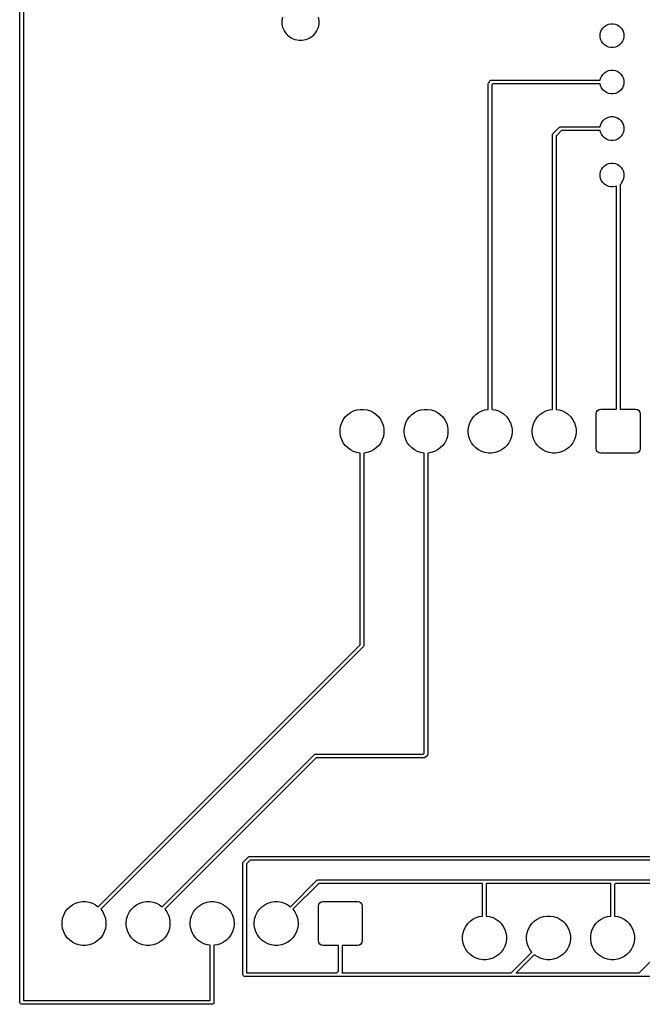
# Model space of a CAD drawing. Extents: x 44 to 138, y -169 to -31.
# Tile 1 of 10: x 64 to 98, y -169 to -115. Entities that reach past the tile are written whole.
import ezdxf

# ---------------------------------------------------------------- set-up
doc = ezdxf.new("R2010")
doc.units = 0
doc.layers.add('BLACK', color=7, linetype='CONTINUOUS')

msp = doc.modelspace()

# ---------------------------------------------------------------- linework, layer by layer
at = {"layer": 'BLACK', "linetype": 'CONTINUOUS'}
for p, q in [((64.274, -168.628), (64.274, -97)), ((64.474, -97.041421), (64.474, -168.528)), ((78.618815, -114.973983), (78.65706, -114.781715)), ((78.618815, -115.170017), (78.618815, -114.973983)), ((80.57094, -114.781715), (80.609185, -114.973983)), ((80.609185, -114.973983), (80.609185, -115.170017)), ((78.65706, -115.362285), (78.618815, -115.170017)), ((78.732079, -115.543397), (78.65706, -115.362285)), ((78.84099, -115.706393), (78.732079, -115.543397)), ((80.495921, -115.543397), (80.38701, -115.706393)), ((80.57094, -115.362285), (80.495921, -115.543397)), ((80.609185, -115.170017), (80.57094, -115.362285)), ((95.981149, -115.731897), (96.006161, -115.606154)), ((96.006161, -115.606154), (96.055223, -115.487707)), ((96.055223, -115.487707), (96.126451, -115.381107)), ((96.126451, -115.381107), (96.217107, -115.290451)), ((96.217107, -115.290451), (96.323707, -115.219223)), ((96.323707, -115.219223), (96.442154, -115.170161)), ((96.442154, -115.170161), (96.567897, -115.145149)), ((96.567897, -115.145149), (96.696103, -115.145149)), ((96.696103, -115.145149), (96.821846, -115.170161)), ((96.821846, -115.170161), (96.940293, -115.219223)), ((96.940293, -115.219223), (97.046893, -115.290451)), ((97.046893, -115.290451), (97.137549, -115.381107)), ((97.137549, -115.381107), (97.208777, -115.487707)), ((97.208777, -115.487707), (97.257839, -115.606154)), ((97.257839, -115.606154), (97.282851, -115.731897)), ((78.979607, -115.84501), (78.84099, -115.706393)), ((79.142603, -115.953921), (78.979607, -115.84501)), ((79.323715, -116.02894), (79.142603, -115.953921)), ((79.515983, -116.067185), (79.323715, -116.02894)), ((79.712017, -116.067185), (79.515983, -116.067185)), ((79.904285, -116.02894), (79.712017, -116.067185)), ((80.085397, -115.953921), (79.904285, -116.02894)), ((80.248393, -115.84501), (80.085397, -115.953921)), ((80.38701, -115.706393), (80.248393, -115.84501)), ((95.981149, -115.860103), (95.981149, -115.731897)), ((96.006161, -115.985846), (95.981149, -115.860103)), ((96.055223, -116.104293), (96.006161, -115.985846)), ((96.126451, -116.210893), (96.055223, -116.104293)), ((97.208777, -116.104293), (97.137549, -116.210893)), ((97.257839, -115.985846), (97.208777, -116.104293)), ((97.282851, -115.860103), (97.257839, -115.985846)), ((97.282851, -115.731897), (97.282851, -115.860103)), ((96.217107, -116.301549), (96.126451, -116.210893)), ((96.323707, -116.372777), (96.217107, -116.301549)), ((96.442154, -116.421839), (96.323707, -116.372777)), ((96.567897, -116.446851), (96.442154, -116.421839)), ((96.696103, -116.446851), (96.567897, -116.446851)), ((96.821846, -116.421839), (96.696103, -116.446851)), ((96.940293, -116.372777), (96.821846, -116.421839)), ((97.046893, -116.301549), (96.940293, -116.372777)), ((97.137549, -116.210893), (97.046893, -116.301549)), ((96.217107, -117.830451), (96.323707, -117.759223)), ((96.323707, -117.759223), (96.442154, -117.710161)), ((96.442154, -117.710161), (96.567897, -117.685149)), ((96.567897, -117.685149), (96.696103, -117.685149)), ((96.696103, -117.685149), (96.821846, -117.710161)), ((96.821846, -117.710161), (96.940293, -117.759223)), ((96.940293, -117.759223), (97.046893, -117.830451)), ((89.901289, -118.373289), (89.929921, -118.344657)), ((89.929921, -118.316491), (89.944853, -118.280443)), ((89.929921, -118.344657), (89.929921, -118.316491)), ((89.944853, -118.280443), (89.972443, -118.252853)), ((89.972443, -118.252853), (90.008491, -118.237921)), ((90.008491, -118.237921), (90.028, -118.236)), ((90.028, -118.236), (95.988289, -118.236)), ((95.988289, -118.236), (96.006161, -118.146154)), ((96.006161, -118.146154), (96.055223, -118.027707)), ((96.055223, -118.027707), (96.126451, -117.921107)), ((96.126451, -117.921107), (96.217107, -117.830451)), ((97.046893, -117.830451), (97.137549, -117.921107)), ((97.137549, -117.921107), (97.208777, -118.027707)), ((97.208777, -118.027707), (97.257839, -118.146154)), ((97.257839, -118.146154), (97.282851, -118.271897)), ((97.282851, -118.271897), (97.282851, -118.400103)), ((89.872, -118.444), (89.873921, -118.424491)), ((89.872, -136.218625), (89.872, -118.444)), ((89.873921, -118.424491), (89.888853, -118.388443)), ((89.888853, -118.388443), (89.901289, -118.373289)), ((90.121421, -118.436), (90.072, -118.485421)), ((90.072, -118.485421), (90.072, -136.218625)), ((95.988289, -118.436), (90.121421, -118.436)), ((96.006161, -118.525846), (95.988289, -118.436)), ((96.055223, -118.644293), (96.006161, -118.525846)), ((96.126451, -118.750893), (96.055223, -118.644293)), ((96.217107, -118.841549), (96.126451, -118.750893)), ((96.323707, -118.912777), (96.217107, -118.841549)), ((97.046893, -118.841549), (96.940293, -118.912777)), ((97.137549, -118.750893), (97.046893, -118.841549)), ((97.208777, -118.644293), (97.137549, -118.750893)), ((97.257839, -118.525846), (97.208777, -118.644293)), ((97.282851, -118.400103), (97.257839, -118.525846)), ((96.442154, -118.961839), (96.323707, -118.912777)), ((96.567897, -118.986851), (96.442154, -118.961839)), ((96.696103, -118.986851), (96.567897, -118.986851)), ((96.821846, -118.961839), (96.696103, -118.986851)), ((96.940293, -118.912777), (96.821846, -118.961839)), ((96.055223, -120.567707), (96.126451, -120.461107)), ((96.126451, -120.461107), (96.217107, -120.370451)), ((96.217107, -120.370451), (96.323707, -120.299223)), ((96.323707, -120.299223), (96.442154, -120.250161)), ((96.442154, -120.250161), (96.567897, -120.225149)), ((96.567897, -120.225149), (96.696103, -120.225149)), ((96.696103, -120.225149), (96.821846, -120.250161)), ((96.821846, -120.250161), (96.940293, -120.299223)), ((96.940293, -120.299223), (97.046893, -120.370451)), ((97.046893, -120.370451), (97.137549, -120.461107)), ((97.137549, -120.461107), (97.208777, -120.567707)), ((93.401289, -121.171289), (93.767289, -120.805289)), ((93.879422, -120.976), (93.572, -121.283422)), ((93.767289, -120.805289), (93.782443, -120.792853)), ((93.782443, -120.792853), (93.818491, -120.777921)), ((93.818491, -120.777921), (93.838, -120.776)), ((93.838, -120.776), (95.988289, -120.776)), ((95.988289, -120.976), (93.879422, -120.976)), ((95.988289, -120.776), (96.006161, -120.686154)), ((96.006161, -121.065846), (95.988289, -120.976)), ((96.006161, -120.686154), (96.055223, -120.567707)), ((97.208777, -120.567707), (97.257839, -120.686154)), ((97.257839, -120.686154), (97.282851, -120.811897)), ((97.282851, -120.940103), (97.257839, -121.065846)), ((97.282851, -120.811897), (97.282851, -120.940103)), ((93.372, -121.242), (93.373921, -121.222491)), ((93.372, -136.218625), (93.372, -121.242)), ((93.373921, -121.222491), (93.388853, -121.186443)), ((93.388853, -121.186443), (93.401289, -121.171289)), ((93.572, -121.283422), (93.572, -136.218625)), ((96.055223, -121.184293), (96.006161, -121.065846)), ((96.126451, -121.290893), (96.055223, -121.184293)), ((96.217107, -121.381549), (96.126451, -121.290893)), ((96.323707, -121.452777), (96.217107, -121.381549)), ((96.442154, -121.501839), (96.323707, -121.452777)), ((96.567897, -121.526851), (96.442154, -121.501839)), ((96.696103, -121.526851), (96.567897, -121.526851)), ((96.821846, -121.501839), (96.696103, -121.526851)), ((96.940293, -121.452777), (96.821846, -121.501839)), ((97.046893, -121.381549), (96.940293, -121.452777)), ((97.137549, -121.290893), (97.046893, -121.381549)), ((97.208777, -121.184293), (97.137549, -121.290893)), ((97.257839, -121.065846), (97.208777, -121.184293)), ((96.006161, -123.226154), (96.055223, -123.107707)), ((96.055223, -123.107707), (96.126451, -123.001107)), ((96.126451, -123.001107), (96.217107, -122.910451)), ((96.217107, -122.910451), (96.323707, -122.839223)), ((96.323707, -122.839223), (96.442154, -122.790161)), ((96.442154, -122.790161), (96.567897, -122.765149)), ((96.567897, -122.765149), (96.696103, -122.765149)), ((96.696103, -122.765149), (96.821846, -122.790161)), ((96.821846, -122.790161), (96.940293, -122.839223)), ((96.940293, -122.839223), (97.046893, -122.910451)), ((97.046893, -122.910451), (97.137549, -123.001107)), ((97.137549, -123.001107), (97.208777, -123.107707)), ((97.208777, -123.107707), (97.257839, -123.226154)), ((95.981149, -123.351897), (96.006161, -123.226154)), ((95.981149, -123.480103), (95.981149, -123.351897)), ((96.006161, -123.605846), (95.981149, -123.480103)), ((96.055223, -123.724293), (96.006161, -123.605846)), ((96.126451, -123.830893), (96.055223, -123.724293)), ((97.208777, -123.724293), (97.149689, -123.812723)), ((97.257839, -123.605846), (97.208777, -123.724293)), ((97.257839, -123.226154), (97.282851, -123.351897)), ((97.282851, -123.480103), (97.257839, -123.605846)), ((97.282851, -123.351897), (97.282851, -123.480103)), ((96.217107, -123.921549), (96.126451, -123.830893)), ((96.323707, -123.992777), (96.217107, -123.921549)), ((96.442154, -124.041839), (96.323707, -123.992777)), ((96.567897, -124.066851), (96.442154, -124.041839)), ((96.696103, -124.066851), (96.567897, -124.066851)), ((96.821846, -124.041839), (96.696103, -124.066851)), ((96.872, -124.021064), (96.821846, -124.041839)), ((96.872, -136.214), (96.872, -124.021064)), ((97.073509, -123.936078), (97.072, -123.936078)), ((97.072, -123.936078), (97.072, -136.214)), ((97.109557, -123.921147), (97.073509, -123.936078)), ((97.137147, -123.893557), (97.109557, -123.921147)), ((97.152078, -123.857509), (97.137147, -123.893557)), ((97.149689, -123.812723), (97.152078, -123.818491)), ((97.152078, -123.818491), (97.152078, -123.857509)), ((81.948832, -136.787002), (82.059513, -136.634662)), ((82.059513, -136.634662), (82.192662, -136.501513)), ((82.192662, -136.501513), (82.345002, -136.390832)), ((82.345002, -136.390832), (82.51278, -136.305345)), ((82.51278, -136.305345), (82.691866, -136.247156)), ((82.691866, -136.247156), (82.877849, -136.217699)), ((82.877849, -136.217699), (83.066151, -136.217699)), ((83.066151, -136.217699), (83.252134, -136.247156)), ((83.252134, -136.247156), (83.43122, -136.305345)), ((83.43122, -136.305345), (83.598998, -136.390832)), ((83.598998, -136.390832), (83.751338, -136.501513)), ((83.751338, -136.501513), (83.884487, -136.634662)), ((83.884487, -136.634662), (83.995168, -136.787002)), ((85.448832, -136.787002), (85.559513, -136.634662)), ((85.559513, -136.634662), (85.692662, -136.501513)), ((85.692662, -136.501513), (85.845002, -136.390832)), ((85.845002, -136.390832), (86.01278, -136.305345)), ((86.01278, -136.305345), (86.191866, -136.247156)), ((86.191866, -136.247156), (86.377849, -136.217699)), ((86.377849, -136.217699), (86.566151, -136.217699)), ((86.566151, -136.217699), (86.752134, -136.247156)), ((86.752134, -136.247156), (86.93122, -136.305345)), ((86.93122, -136.305345), (87.098998, -136.390832)), ((87.098998, -136.390832), (87.251338, -136.501513)), ((87.251338, -136.501513), (87.384487, -136.634662)), ((87.384487, -136.634662), (87.495168, -136.787002)), ((88.948832, -136.787002), (89.059513, -136.634662)), ((89.059513, -136.634662), (89.192662, -136.501513)), ((89.192662, -136.501513), (89.345002, -136.390832)), ((89.345002, -136.390832), (89.51278, -136.305345)), ((89.51278, -136.305345), (89.691866, -136.247156)), ((89.691866, -136.247156), (89.872, -136.218625)), ((90.072, -136.218625), (90.252134, -136.247156)), ((90.252134, -136.247156), (90.43122, -136.305345)), ((90.43122, -136.305345), (90.598998, -136.390832)), ((90.598998, -136.390832), (90.751338, -136.501513)), ((90.751338, -136.501513), (90.884487, -136.634662)), ((90.884487, -136.634662), (90.995168, -136.787002)), ((92.448832, -136.787002), (92.559513, -136.634662)), ((92.559513, -136.634662), (92.692662, -136.501513)), ((92.692662, -136.501513), (92.845002, -136.390832)), ((92.845002, -136.390832), (93.01278, -136.305345)), ((93.01278, -136.305345), (93.191866, -136.247156)), ((93.191866, -136.247156), (93.372, -136.218625)), ((93.572, -136.218625), (93.752134, -136.247156)), ((93.752134, -136.247156), (93.93122, -136.305345)), ((93.93122, -136.305345), (94.098998, -136.390832)), ((94.098998, -136.390832), (94.251338, -136.501513)), ((94.251338, -136.501513), (94.384487, -136.634662)), ((94.384487, -136.634662), (94.495168, -136.787002)), ((95.772, -136.464001), (95.79103, -136.36833)), ((95.772001, -138.363998), (95.772, -136.464001)), ((95.79103, -136.36833), (95.845224, -136.287224)), ((95.845224, -136.287224), (95.92633, -136.23303)), ((95.92633, -136.23303), (96.022002, -136.214001)), ((96.022002, -136.214001), (96.872, -136.214)), ((97.072, -136.214), (97.921999, -136.214)), ((97.921999, -136.214), (98.01767, -136.23303)), ((98.01767, -136.23303), (98.098776, -136.287224)), ((98.098776, -136.287224), (98.15297, -136.36833)), ((98.15297, -136.36833), (98.171999, -136.464002)), ((98.171999, -136.464002), (98.172, -138.363999)), ((81.775699, -137.319849), (81.805156, -137.133866)), ((81.805156, -137.133866), (81.863345, -136.95478)), ((81.863345, -136.95478), (81.948832, -136.787002)), ((83.995168, -136.787002), (84.080655, -136.95478)), ((84.080655, -136.95478), (84.138844, -137.133866)), ((84.138844, -137.133866), (84.168301, -137.319849)), ((85.275699, -137.319849), (85.305156, -137.133866)), ((85.305156, -137.133866), (85.363345, -136.95478)), ((85.363345, -136.95478), (85.448832, -136.787002)), ((87.495168, -136.787002), (87.580655, -136.95478)), ((87.580655, -136.95478), (87.638844, -137.133866)), ((87.638844, -137.133866), (87.668301, -137.319849)), ((88.775699, -137.319849), (88.805156, -137.133866)), ((88.805156, -137.133866), (88.863345, -136.95478)), ((88.863345, -136.95478), (88.948832, -136.787002)), ((90.995168, -136.787002), (91.080655, -136.95478)), ((91.080655, -136.95478), (91.138844, -137.133866)), ((91.138844, -137.133866), (91.168301, -137.319849)), ((92.275699, -137.319849), (92.305156, -137.133866)), ((92.305156, -137.133866), (92.363345, -136.95478)), ((92.363345, -136.95478), (92.448832, -136.787002)), ((94.495168, -136.787002), (94.580655, -136.95478)), ((94.580655, -136.95478), (94.638844, -137.133866)), ((94.638844, -137.133866), (94.668301, -137.319849)), ((81.775699, -137.508151), (81.775699, -137.319849)), ((81.805156, -137.694134), (81.775699, -137.508151)), ((81.863345, -137.87322), (81.805156, -137.694134)), ((84.138844, -137.694134), (84.080655, -137.87322)), ((84.168301, -137.508151), (84.138844, -137.694134)), ((84.168301, -137.319849), (84.168301, -137.508151)), ((85.275699, -137.508151), (85.275699, -137.319849)), ((85.305156, -137.694134), (85.275699, -137.508151)), ((85.363345, -137.87322), (85.305156, -137.694134)), ((87.638844, -137.694134), (87.580655, -137.87322)), ((87.668301, -137.508151), (87.638844, -137.694134)), ((87.668301, -137.319849), (87.668301, -137.508151)), ((88.775699, -137.508151), (88.775699, -137.319849)), ((88.805156, -137.694134), (88.775699, -137.508151)), ((88.863345, -137.87322), (88.805156, -137.694134)), ((91.138844, -137.694134), (91.080655, -137.87322)), ((91.168301, -137.508151), (91.138844, -137.694134)), ((91.168301, -137.319849), (91.168301, -137.508151)), ((92.275699, -137.508151), (92.275699, -137.319849)), ((92.305156, -137.694134), (92.275699, -137.508151)), ((92.363345, -137.87322), (92.305156, -137.694134)), ((94.638844, -137.694134), (94.580655, -137.87322)), ((94.668301, -137.508151), (94.638844, -137.694134)), ((94.668301, -137.319849), (94.668301, -137.508151)), ((81.948832, -138.040998), (81.863345, -137.87322)), ((82.059513, -138.193338), (81.948832, -138.040998)), ((82.192662, -138.326487), (82.059513, -138.193338)), ((83.884487, -138.193338), (83.751338, -138.326487)), ((83.995168, -138.040998), (83.884487, -138.193338)), ((84.080655, -137.87322), (83.995168, -138.040998)), ((85.448832, -138.040998), (85.363345, -137.87322)), ((85.559513, -138.193338), (85.448832, -138.040998)), ((85.692662, -138.326487), (85.559513, -138.193338)), ((87.384487, -138.193338), (87.251338, -138.326487)), ((87.495168, -138.040998), (87.384487, -138.193338)), ((87.580655, -137.87322), (87.495168, -138.040998)), ((88.948832, -138.040998), (88.863345, -137.87322)), ((89.059513, -138.193338), (88.948832, -138.040998)), ((89.192662, -138.326487), (89.059513, -138.193338)), ((90.884487, -138.193338), (90.751338, -138.326487)), ((90.995168, -138.040998), (90.884487, -138.193338)), ((91.080655, -137.87322), (90.995168, -138.040998)), ((92.448832, -138.040998), (92.363345, -137.87322)), ((92.559513, -138.193338), (92.448832, -138.040998)), ((92.692662, -138.326487), (92.559513, -138.193338)), ((94.384487, -138.193338), (94.251338, -138.326487)), ((94.495168, -138.040998), (94.384487, -138.193338)), ((94.580655, -137.87322), (94.495168, -138.040998)), ((82.345002, -138.437168), (82.192662, -138.326487)), ((82.51278, -138.522655), (82.345002, -138.437168)), ((82.691866, -138.580844), (82.51278, -138.522655)), ((82.872, -138.609374), (82.691866, -138.580844)), ((82.872, -149.084578), (82.872, -138.609374)), ((83.252134, -138.580844), (83.072, -138.609374)), ((83.072, -138.609374), (83.072, -149.126)), ((83.43122, -138.522655), (83.252134, -138.580844)), ((83.598998, -138.437168), (83.43122, -138.522655)), ((83.751338, -138.326487), (83.598998, -138.437168)), ((85.845002, -138.437168), (85.692662, -138.326487)), ((86.01278, -138.522655), (85.845002, -138.437168)), ((86.191866, -138.580844), (86.01278, -138.522655)), ((86.372, -138.609374), (86.191866, -138.580844)), ((86.372, -155.012578), (86.372, -138.609374)), ((86.752134, -138.580844), (86.572, -138.609374)), ((86.572, -138.609374), (86.572, -155.054)), ((86.93122, -138.522655), (86.752134, -138.580844)), ((87.098998, -138.437168), (86.93122, -138.522655)), ((87.251338, -138.326487), (87.098998, -138.437168)), ((89.345002, -138.437168), (89.192662, -138.326487)), ((89.51278, -138.522655), (89.345002, -138.437168)), ((89.691866, -138.580844), (89.51278, -138.522655)), ((89.877849, -138.610301), (89.691866, -138.580844)), ((90.066151, -138.610301), (89.877849, -138.610301)), ((90.252134, -138.580844), (90.066151, -138.610301)), ((90.43122, -138.522655), (90.252134, -138.580844)), ((90.598998, -138.437168), (90.43122, -138.522655)), ((90.751338, -138.326487), (90.598998, -138.437168)), ((92.845002, -138.437168), (92.692662, -138.326487)), ((93.01278, -138.522655), (92.845002, -138.437168)), ((93.191866, -138.580844), (93.01278, -138.522655)), ((93.377849, -138.610301), (93.191866, -138.580844)), ((93.566151, -138.610301), (93.377849, -138.610301)), ((93.752134, -138.580844), (93.566151, -138.610301)), ((93.93122, -138.522655), (93.752134, -138.580844)), ((94.098998, -138.437168), (93.93122, -138.522655)), ((94.251338, -138.326487), (94.098998, -138.437168)), ((95.79103, -138.45967), (95.772001, -138.363998)), ((95.845224, -138.540776), (95.79103, -138.45967)), ((95.92633, -138.59497), (95.845224, -138.540776)), ((96.022001, -138.614), (95.92633, -138.59497)), ((97.921998, -138.613999), (96.022001, -138.614)), ((98.01767, -138.59497), (97.921998, -138.613999)), ((98.098776, -138.540776), (98.01767, -138.59497)), ((98.15297, -138.45967), (98.098776, -138.540776)), ((98.172, -138.363999), (98.15297, -138.45967)), ((68.562546, -163.394031), (82.872, -149.084578)), ((83.042711, -149.19671), (68.703968, -163.535453)), ((83.055147, -149.181557), (83.042711, -149.19671)), ((83.070079, -149.145509), (83.055147, -149.181557)), ((83.072, -149.126), (83.070079, -149.145509)), ((72.062546, -163.394031), (80.361289, -155.095289)), ((80.473422, -155.266), (72.203968, -163.535453)), ((80.361289, -155.095289), (80.376443, -155.082853)), ((80.376443, -155.082853), (80.412491, -155.067921)), ((80.412491, -155.067921), (80.432, -155.066)), ((80.432, -155.066), (86.318578, -155.066)), ((86.36, -155.266), (80.473422, -155.266)), ((86.318578, -155.066), (86.372, -155.012578)), ((86.379509, -155.264079), (86.36, -155.266)), ((86.415557, -155.249147), (86.379509, -155.264079)), ((86.430711, -155.236711), (86.415557, -155.249147)), ((86.542711, -155.124711), (86.430711, -155.236711)), ((86.555147, -155.109557), (86.542711, -155.124711)), ((86.570079, -155.073509), (86.555147, -155.109557)), ((86.572, -155.054), (86.570079, -155.073509)), ((76.495289, -160.937289), (76.749289, -160.683289)), ((76.861422, -160.854), (76.666, -161.049422)), ((76.749289, -160.683289), (76.764442, -160.670853)), ((76.764442, -160.670853), (76.775, -160.666479)), ((76.775, -160.666479), (76.800491, -160.655921)), ((76.800491, -160.655921), (76.82, -160.654)), ((76.82, -160.654), (120.720578, -160.654)), ((120.762, -160.854), (76.861422, -160.854)), ((76.466, -161.008), (76.467921, -160.988491)), ((76.466, -167.104), (76.466, -161.008)), ((76.467921, -160.988491), (76.482853, -160.952443)), ((76.482853, -160.952443), (76.495289, -160.937289)), ((76.666, -161.049422), (76.666, -167.004)), ((80.503289, -161.953289), (80.518442, -161.940853)), ((80.518442, -161.940853), (80.529, -161.936479)), ((80.529, -161.936479), (80.554491, -161.925921)), ((80.554491, -161.925921), (80.574, -161.924)), ((80.574, -161.924), (89.662, -161.924)), ((89.662, -161.924), (96.774, -161.924)), ((96.774, -161.924), (103.632, -161.924)), ((79.062546, -163.394031), (80.503289, -161.953289)), ((80.615422, -162.124), (79.203968, -163.535453)), ((89.562, -162.124), (80.615422, -162.124)), ((89.562, -163.904625), (89.562, -162.124)), ((96.563182, -162.124), (89.762, -162.124)), ((89.762, -162.124), (89.762, -163.904625)), ((96.562, -162.136), (96.563182, -162.124)), ((96.562, -163.904625), (96.562, -162.136)), ((96.815422, -162.124), (96.762, -162.177422)), ((96.762, -162.177422), (96.762, -163.904625)), ((103.562, -162.124), (96.815422, -162.124)), ((66.764832, -163.683002), (66.875513, -163.530662)), ((66.875513, -163.530662), (67.008662, -163.397513)), ((67.008662, -163.397513), (67.161002, -163.286832)), ((67.161002, -163.286832), (67.32878, -163.201345)), ((67.32878, -163.201345), (67.507866, -163.143156)), ((67.507866, -163.143156), (67.693849, -163.113699)), ((67.693849, -163.113699), (67.882151, -163.113699)), ((67.882151, -163.113699), (68.068134, -163.143156)), ((68.068134, -163.143156), (68.24722, -163.201345)), ((68.24722, -163.201345), (68.414998, -163.286832)), ((68.414998, -163.286832), (68.562546, -163.394031)), ((68.703968, -163.535453), (68.811168, -163.683002)), ((70.264832, -163.683002), (70.375513, -163.530662)), ((70.375513, -163.530662), (70.508662, -163.397513)), ((70.508662, -163.397513), (70.661002, -163.286832)), ((70.661002, -163.286832), (70.82878, -163.201345)), ((70.82878, -163.201345), (71.007866, -163.143156)), ((71.007866, -163.143156), (71.193849, -163.113699)), ((71.193849, -163.113699), (71.382151, -163.113699)), ((71.382151, -163.113699), (71.568134, -163.143156)), ((71.568134, -163.143156), (71.74722, -163.201345)), ((71.74722, -163.201345), (71.914998, -163.286832)), ((71.914998, -163.286832), (72.062546, -163.394031)), ((72.203968, -163.535453), (72.311168, -163.683002)), ((73.764832, -163.683002), (73.875513, -163.530662)), ((73.875513, -163.530662), (74.008662, -163.397513)), ((74.008662, -163.397513), (74.161002, -163.286832)), ((74.161002, -163.286832), (74.32878, -163.201345)), ((74.32878, -163.201345), (74.507866, -163.143156)), ((74.507866, -163.143156), (74.693849, -163.113699)), ((74.693849, -163.113699), (74.882151, -163.113699)), ((74.882151, -163.113699), (75.068134, -163.143156)), ((75.068134, -163.143156), (75.24722, -163.201345)), ((75.24722, -163.201345), (75.414998, -163.286832)), ((75.414998, -163.286832), (75.567338, -163.397513)), ((75.567338, -163.397513), (75.700487, -163.530662)), ((75.700487, -163.530662), (75.811168, -163.683002)), ((77.264832, -163.683002), (77.375513, -163.530662)), ((77.375513, -163.530662), (77.508662, -163.397513)), ((77.508662, -163.397513), (77.661002, -163.286832)), ((77.661002, -163.286832), (77.82878, -163.201345)), ((77.82878, -163.201345), (78.007866, -163.143156)), ((78.007866, -163.143156), (78.193849, -163.113699)), ((78.193849, -163.113699), (78.382151, -163.113699)), ((78.382151, -163.113699), (78.568134, -163.143156)), ((78.568134, -163.143156), (78.74722, -163.201345)), ((78.74722, -163.201345), (78.914998, -163.286832)), ((78.914998, -163.286832), (79.062546, -163.394031)), ((79.203968, -163.535453), (79.311168, -163.683002)), ((80.588, -163.360001), (80.60703, -163.26433)), ((80.588001, -165.259998), (80.588, -163.360001)), ((80.60703, -163.26433), (80.661224, -163.183224)), ((80.661224, -163.183224), (80.74233, -163.12903)), ((80.74233, -163.12903), (80.838002, -163.110001)), ((80.838002, -163.110001), (82.737999, -163.11)), ((82.737999, -163.11), (82.83367, -163.12903)), ((82.83367, -163.12903), (82.914776, -163.183224)), ((82.914776, -163.183224), (82.96897, -163.26433)), ((82.96897, -163.26433), (82.987999, -163.360002)), ((82.987999, -163.360002), (82.988, -165.259999)), ((66.591699, -164.215849), (66.621156, -164.029866)), ((66.621156, -164.029866), (66.679345, -163.85078)), ((66.679345, -163.85078), (66.764832, -163.683002)), ((68.811168, -163.683002), (68.896655, -163.85078)), ((68.896655, -163.85078), (68.954844, -164.029866)), ((68.954844, -164.029866), (68.984301, -164.215849)), ((70.091699, -164.215849), (70.121156, -164.029866)), ((70.121156, -164.029866), (70.179345, -163.85078)), ((70.179345, -163.85078), (70.264832, -163.683002)), ((72.311168, -163.683002), (72.396655, -163.85078)), ((72.396655, -163.85078), (72.454844, -164.029866)), ((72.454844, -164.029866), (72.484301, -164.215849)), ((73.591699, -164.215849), (73.621156, -164.029866)), ((73.621156, -164.029866), (73.679345, -163.85078)), ((73.679345, -163.85078), (73.764832, -163.683002)), ((75.811168, -163.683002), (75.896655, -163.85078)), ((75.896655, -163.85078), (75.954844, -164.029866)), ((75.954844, -164.029866), (75.984301, -164.215849)), ((77.091699, -164.215849), (77.121156, -164.029866)), ((77.121156, -164.029866), (77.179345, -163.85078)), ((77.179345, -163.85078), (77.264832, -163.683002)), ((79.311168, -163.683002), (79.396655, -163.85078)), ((79.396655, -163.85078), (79.454844, -164.029866)), ((79.454844, -164.029866), (79.484301, -164.215849)), ((88.882662, -164.187513), (89.035002, -164.076832)), ((89.035002, -164.076832), (89.20278, -163.991345)), ((89.20278, -163.991345), (89.381866, -163.933156)), ((89.381866, -163.933156), (89.562, -163.904625)), ((89.762, -163.904625), (89.942134, -163.933156)), ((89.942134, -163.933156), (90.12122, -163.991345)), ((90.12122, -163.991345), (90.288998, -164.076832)), ((90.288998, -164.076832), (90.441338, -164.187513)), ((92.382662, -164.187513), (92.535002, -164.076832)), ((92.535002, -164.076832), (92.70278, -163.991345)), ((92.70278, -163.991345), (92.881866, -163.933156)), ((92.881866, -163.933156), (93.067849, -163.903699)), ((93.067849, -163.903699), (93.256151, -163.903699)), ((93.256151, -163.903699), (93.442134, -163.933156)), ((93.442134, -163.933156), (93.62122, -163.991345)), ((93.62122, -163.991345), (93.788998, -164.076832)), ((93.788998, -164.076832), (93.941338, -164.187513)), ((95.882662, -164.187513), (96.035002, -164.076832)), ((96.035002, -164.076832), (96.20278, -163.991345)), ((96.20278, -163.991345), (96.381866, -163.933156)), ((96.381866, -163.933156), (96.562, -163.904625)), ((96.762, -163.904625), (96.942134, -163.933156)), ((96.942134, -163.933156), (97.12122, -163.991345)), ((97.12122, -163.991345), (97.288998, -164.076832)), ((97.288998, -164.076832), (97.441338, -164.187513)), ((66.591699, -164.404151), (66.591699, -164.215849)), ((66.621156, -164.590134), (66.591699, -164.404151)), ((66.679345, -164.76922), (66.621156, -164.590134)), ((68.954844, -164.590134), (68.896655, -164.76922)), ((68.984301, -164.404151), (68.954844, -164.590134)), ((68.984301, -164.215849), (68.984301, -164.404151)), ((70.091699, -164.404151), (70.091699, -164.215849)), ((70.121156, -164.590134), (70.091699, -164.404151)), ((70.179345, -164.76922), (70.121156, -164.590134)), ((72.454844, -164.590134), (72.396655, -164.76922)), ((72.484301, -164.404151), (72.454844, -164.590134)), ((72.484301, -164.215849), (72.484301, -164.404151)), ((73.591699, -164.404151), (73.591699, -164.215849)), ((73.621156, -164.590134), (73.591699, -164.404151)), ((73.679345, -164.76922), (73.621156, -164.590134)), ((75.954844, -164.590134), (75.896655, -164.76922)), ((75.984301, -164.404151), (75.954844, -164.590134)), ((75.984301, -164.215849), (75.984301, -164.404151)), ((77.091699, -164.404151), (77.091699, -164.215849)), ((77.121156, -164.590134), (77.091699, -164.404151)), ((77.179345, -164.76922), (77.121156, -164.590134)), ((79.454844, -164.590134), (79.396655, -164.76922)), ((79.484301, -164.404151), (79.454844, -164.590134)), ((79.484301, -164.215849), (79.484301, -164.404151)), ((88.553345, -164.64078), (88.638832, -164.473002)), ((88.638832, -164.473002), (88.749513, -164.320662)), ((88.749513, -164.320662), (88.882662, -164.187513)), ((90.441338, -164.187513), (90.574487, -164.320662)), ((90.574487, -164.320662), (90.685168, -164.473002)), ((90.685168, -164.473002), (90.770655, -164.64078)), ((92.053345, -164.64078), (92.138832, -164.473002)), ((92.138832, -164.473002), (92.249513, -164.320662)), ((92.249513, -164.320662), (92.382662, -164.187513)), ((93.941338, -164.187513), (94.074487, -164.320662)), ((94.074487, -164.320662), (94.185168, -164.473002)), ((94.185168, -164.473002), (94.270655, -164.64078)), ((95.553345, -164.64078), (95.638832, -164.473002)), ((95.638832, -164.473002), (95.749513, -164.320662)), ((95.749513, -164.320662), (95.882662, -164.187513)), ((97.441338, -164.187513), (97.574487, -164.320662)), ((97.574487, -164.320662), (97.685168, -164.473002)), ((97.685168, -164.473002), (97.770655, -164.64078)), ((66.764832, -164.936998), (66.679345, -164.76922)), ((66.875513, -165.089338), (66.764832, -164.936998)), ((67.008662, -165.222487), (66.875513, -165.089338)), ((68.700487, -165.089338), (68.567338, -165.222487)), ((68.811168, -164.936998), (68.700487, -165.089338)), ((68.896655, -164.76922), (68.811168, -164.936998)), ((70.264832, -164.936998), (70.179345, -164.76922)), ((70.375513, -165.089338), (70.264832, -164.936998)), ((70.508662, -165.222487), (70.375513, -165.089338)), ((72.200487, -165.089338), (72.067338, -165.222487)), ((72.311168, -164.936998), (72.200487, -165.089338)), ((72.396655, -164.76922), (72.311168, -164.936998)), ((73.764832, -164.936998), (73.679345, -164.76922)), ((73.875513, -165.089338), (73.764832, -164.936998)), ((74.008662, -165.222487), (73.875513, -165.089338)), ((75.700487, -165.089338), (75.567338, -165.222487)), ((75.811168, -164.936998), (75.700487, -165.089338)), ((75.896655, -164.76922), (75.811168, -164.936998)), ((77.264832, -164.936998), (77.179345, -164.76922)), ((77.375513, -165.089338), (77.264832, -164.936998)), ((77.508662, -165.222487), (77.375513, -165.089338)), ((79.200487, -165.089338), (79.067338, -165.222487)), ((79.311168, -164.936998), (79.200487, -165.089338)), ((79.396655, -164.76922), (79.311168, -164.936998)), ((88.465699, -165.005849), (88.495156, -164.819866)), ((88.465699, -165.194151), (88.465699, -165.005849)), ((88.495156, -164.819866), (88.553345, -164.64078)), ((90.770655, -164.64078), (90.828844, -164.819866)), ((90.828844, -164.819866), (90.858301, -165.005849)), ((90.858301, -165.005849), (90.858301, -165.194151)), ((91.965699, -165.005849), (91.995156, -164.819866)), ((91.965699, -165.194151), (91.965699, -165.005849)), ((91.995156, -164.819866), (92.053345, -164.64078)), ((94.270655, -164.64078), (94.328844, -164.819866)), ((94.328844, -164.819866), (94.358301, -165.005849)), ((94.358301, -165.005849), (94.358301, -165.194151)), ((95.465699, -165.005849), (95.495156, -164.819866)), ((95.465699, -165.194151), (95.465699, -165.005849)), ((95.495156, -164.819866), (95.553345, -164.64078)), ((97.770655, -164.64078), (97.828844, -164.819866)), ((97.828844, -164.819866), (97.858301, -165.005849)), ((97.858301, -165.005849), (97.858301, -165.194151)), ((67.161002, -165.333168), (67.008662, -165.222487)), ((67.32878, -165.418655), (67.161002, -165.333168)), ((67.507866, -165.476844), (67.32878, -165.418655)), ((67.693849, -165.506301), (67.507866, -165.476844)), ((67.882151, -165.506301), (67.693849, -165.506301)), ((68.068134, -165.476844), (67.882151, -165.506301)), ((68.24722, -165.418655), (68.068134, -165.476844)), ((68.414998, -165.333168), (68.24722, -165.418655)), ((68.567338, -165.222487), (68.414998, -165.333168)), ((70.661002, -165.333168), (70.508662, -165.222487)), ((70.82878, -165.418655), (70.661002, -165.333168)), ((71.007866, -165.476844), (70.82878, -165.418655)), ((71.193849, -165.506301), (71.007866, -165.476844)), ((71.382151, -165.506301), (71.193849, -165.506301)), ((71.568134, -165.476844), (71.382151, -165.506301)), ((71.74722, -165.418655), (71.568134, -165.476844)), ((71.914998, -165.333168), (71.74722, -165.418655)), ((72.067338, -165.222487), (71.914998, -165.333168)), ((74.161002, -165.333168), (74.008662, -165.222487)), ((74.32878, -165.418655), (74.161002, -165.333168)), ((74.507866, -165.476844), (74.32878, -165.418655)), ((74.688, -165.505374), (74.507866, -165.476844)), ((74.688, -168.528), (74.688, -165.505374)), ((75.068134, -165.476844), (74.888, -165.505374)), ((74.888, -165.505374), (74.888, -168.628)), ((75.24722, -165.418655), (75.068134, -165.476844)), ((75.414998, -165.333168), (75.24722, -165.418655)), ((75.567338, -165.222487), (75.414998, -165.333168)), ((77.661002, -165.333168), (77.508662, -165.222487)), ((77.82878, -165.418655), (77.661002, -165.333168)), ((78.007866, -165.476844), (77.82878, -165.418655)), ((78.193849, -165.506301), (78.007866, -165.476844)), ((78.382151, -165.506301), (78.193849, -165.506301)), ((78.568134, -165.476844), (78.382151, -165.506301)), ((78.74722, -165.418655), (78.568134, -165.476844)), ((78.914998, -165.333168), (78.74722, -165.418655)), ((79.067338, -165.222487), (78.914998, -165.333168)), ((80.60703, -165.35567), (80.588001, -165.259998)), ((80.661224, -165.436776), (80.60703, -165.35567)), ((80.74233, -165.49097), (80.661224, -165.436776)), ((80.838001, -165.51), (80.74233, -165.49097)), ((81.688, -165.509999), (80.838001, -165.51)), ((81.688, -166.920578), (81.688, -165.509999)), ((82.737998, -165.509999), (81.888, -165.509999)), ((81.888, -165.509999), (81.888, -166.962)), ((82.83367, -165.49097), (82.737998, -165.509999)), ((82.914776, -165.436776), (82.83367, -165.49097)), ((82.96897, -165.35567), (82.914776, -165.436776)), ((82.988, -165.259999), (82.96897, -165.35567)), ((88.495156, -165.380134), (88.465699, -165.194151)), ((88.553345, -165.55922), (88.495156, -165.380134)), ((88.638832, -165.726998), (88.553345, -165.55922)), ((90.770655, -165.55922), (90.685168, -165.726998)), ((90.828844, -165.380134), (90.770655, -165.55922)), ((90.858301, -165.194151), (90.828844, -165.380134)), ((91.995156, -165.380134), (91.965699, -165.194151)), ((92.053345, -165.55922), (91.995156, -165.380134)), ((92.138832, -165.726998), (92.053345, -165.55922)), ((94.270655, -165.55922), (94.185168, -165.726998)), ((94.328844, -165.380134), (94.270655, -165.55922)), ((94.358301, -165.194151), (94.328844, -165.380134)), ((95.495156, -165.380134), (95.465699, -165.194151)), ((95.553345, -165.55922), (95.495156, -165.380134)), ((95.638832, -165.726998), (95.553345, -165.55922)), ((97.770655, -165.55922), (97.685168, -165.726998)), ((97.828844, -165.380134), (97.770655, -165.55922)), ((97.858301, -165.194151), (97.828844, -165.380134)), ((88.749513, -165.879338), (88.638832, -165.726998)), ((88.882662, -166.012487), (88.749513, -165.879338)), ((89.035002, -166.123168), (88.882662, -166.012487)), ((89.20278, -166.208655), (89.035002, -166.123168)), ((89.381866, -166.266844), (89.20278, -166.208655)), ((90.12122, -166.208655), (89.942134, -166.266844)), ((90.288998, -166.123168), (90.12122, -166.208655)), ((90.441338, -166.012487), (90.288998, -166.123168)), ((90.574487, -165.879338), (90.441338, -166.012487)), ((90.685168, -165.726998), (90.574487, -165.879338)), ((91.116578, -167.004), (92.246031, -165.874546)), ((92.387453, -166.015968), (91.399422, -167.004)), ((92.246031, -165.874546), (92.138832, -165.726998)), ((92.535002, -166.123168), (92.387453, -166.015968)), ((92.70278, -166.208655), (92.535002, -166.123168)), ((92.881866, -166.266844), (92.70278, -166.208655)), ((93.62122, -166.208655), (93.442134, -166.266844)), ((93.788998, -166.123168), (93.62122, -166.208655)), ((93.941338, -166.012487), (93.788998, -166.123168)), ((94.074487, -165.879338), (93.941338, -166.012487)), ((94.185168, -165.726998), (94.074487, -165.879338)), ((95.749513, -165.879338), (95.638832, -165.726998)), ((95.882662, -166.012487), (95.749513, -165.879338)), ((96.035002, -166.123168), (95.882662, -166.012487)), ((96.20278, -166.208655), (96.035002, -166.123168)), ((96.381866, -166.266844), (96.20278, -166.208655)), ((97.12122, -166.208655), (96.942134, -166.266844)), ((97.288998, -166.123168), (97.12122, -166.208655)), ((97.441338, -166.012487), (97.288998, -166.123168)), ((97.574487, -165.879338), (97.441338, -166.012487)), ((97.685168, -165.726998), (97.574487, -165.879338)), ((98.116578, -167.004), (99.246031, -165.874546)), ((89.567849, -166.296301), (89.381866, -166.266844)), ((89.756151, -166.296301), (89.567849, -166.296301)), ((89.942134, -166.266844), (89.756151, -166.296301)), ((93.067849, -166.296301), (92.881866, -166.266844)), ((93.256151, -166.296301), (93.067849, -166.296301)), ((93.442134, -166.266844), (93.256151, -166.296301)), ((96.567849, -166.296301), (96.381866, -166.266844)), ((96.756151, -166.296301), (96.567849, -166.296301)), ((96.942134, -166.266844), (96.756151, -166.296301)), ((76.467921, -167.123509), (76.466, -167.104)), ((76.482853, -167.159557), (76.467921, -167.123509)), ((76.510443, -167.187147), (76.482853, -167.159557)), ((76.546491, -167.202079), (76.510443, -167.187147)), ((76.566, -167.204), (76.546491, -167.202079)), ((81.646, -167.204), (76.566, -167.204)), ((76.666, -167.004), (81.604578, -167.004)), ((81.604578, -167.004), (81.688, -166.920578)), ((91.158, -167.204), (81.646, -167.204)), ((81.886079, -166.981509), (81.876763, -167.004)), ((81.876763, -167.004), (91.116578, -167.004)), ((81.888, -166.962), (81.886079, -166.981509)), ((98.158, -167.204), (91.158, -167.204)), ((91.399422, -167.004), (98.116578, -167.004)), ((105.158, -167.204), (98.158, -167.204)), ((64.275921, -168.647509), (64.274, -168.628)), ((64.290853, -168.683557), (64.275921, -168.647509)), ((64.318443, -168.711147), (64.290853, -168.683557)), ((64.354491, -168.726079), (64.318443, -168.711147)), ((64.374, -168.728), (64.354491, -168.726079)), ((74.788, -168.728), (64.374, -168.728)), ((64.474, -168.528), (74.688, -168.528)), ((74.807509, -168.726079), (74.788, -168.728)), ((74.843557, -168.711147), (74.807509, -168.726079)), ((74.871147, -168.683557), (74.843557, -168.711147)), ((74.886079, -168.647509), (74.871147, -168.683557)), ((74.888, -168.628), (74.886079, -168.647509))]:
    msp.add_line(p, q, dxfattribs=at)

doc.saveas('drawing.dxf')
